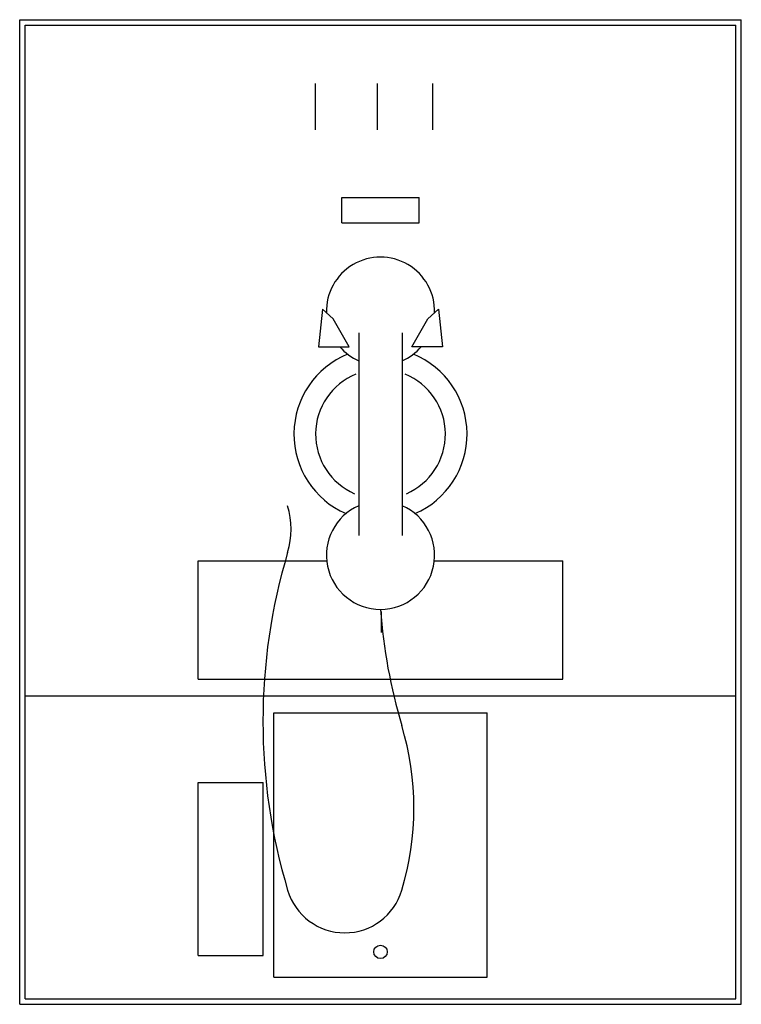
# Model space of a CAD drawing. Extents: x 438.4 to 455.1, y 355.4 to 378.1.
import ezdxf

# ---------------------------------------------------------------- set-up
doc = ezdxf.new("R2010")
doc.units = 0
doc.layers.get('0').update_dxf_attribs({"linetype": 'CONTINUOUS'})

msp = doc.modelspace()

# ---------------------------------------------------------------- linework, layer by layer
at = {"color": 0}
for p, q in [((438.379794, 378.143976), (455.051669, 378.143976)), ((438.379794, 355.393976), (438.379794, 378.143976)), ((455.051669, 355.393976), (455.051669, 378.143976)), ((438.504794, 355.518976), (438.504794, 378.018976)), ((438.504794, 378.018976), (454.926669, 378.018976)), ((454.926669, 355.518976), (454.926669, 378.018976)), ((445.210295, 375.595517), (445.210295, 376.669078)), ((446.648847, 375.595517), (446.648847, 376.669078)), ((447.92756, 375.595517), (447.92756, 376.669078)), ((445.823581, 373.448395), (445.823581, 374.033973)), ((445.823581, 374.033973), (447.607882, 374.033973)), ((447.607882, 373.448395), (447.607882, 374.033973)), ((445.823581, 373.448395), (447.607882, 373.448395)), ((445.376035, 371.456121), (445.28326, 370.587706)), ((445.623436, 371.229578), (445.376035, 371.456121)), ((447.808027, 371.229578), (448.055427, 371.456121)), ((448.055427, 371.456121), (448.148202, 370.587706)), ((445.994536, 370.587706), (445.623436, 371.229578)), ((447.436926, 370.587706), (447.808027, 371.229578)), ((446.215731, 370.908454), (446.215731, 366.224056)), ((447.215731, 370.908454), (447.215731, 366.224056)), ((445.28326, 370.587706), (445.994536, 370.587706)), ((448.148202, 370.587706), (447.436926, 370.587706)), ((442.504794, 362.909343), (442.504794, 365.641908)), ((442.504794, 365.641908), (445.472207, 365.641908)), ((447.959256, 365.641908), (450.926669, 365.641908)), ((450.926669, 362.909343), (450.926669, 365.641908)), ((446.728767, 364.46952), (446.728767, 363.981537)), ((442.504794, 362.909343), (450.926669, 362.909343)), ((438.504794, 362.518976), (454.926669, 362.518976)), ((444.254794, 362.12859), (449.176669, 362.12859)), ((444.254794, 356.018976), (444.254794, 362.12859)), ((449.176669, 356.018976), (449.176669, 362.12859)), ((442.504794, 360.518976), (444.004794, 360.518976)), ((442.504794, 356.518976), (442.504794, 360.518976)), ((444.004794, 356.518976), (444.004794, 360.518976)), ((442.504794, 356.518976), (444.004794, 356.518976)), ((444.254794, 356.018976), (449.176669, 356.018976)), ((438.379794, 355.393976), (455.051669, 355.393976)), ((438.504794, 355.518976), (454.926669, 355.518976))]:
    msp.add_line(p, q, dxfattribs=at)
msp.add_circle((446.715731, 356.604555), 0.154843, dxfattribs=at)
for centre, radius, start, end in [((446.715731, 371.408168), 1.25, 358.412956, 181.587044), ((446.715731, 368.566255), 2, 112.346355, 246.515124), ((446.715731, 371.408168), 1.25, 221.023544, 246.421822), ((446.715731, 371.408168), 1.25, 293.578178, 318.976456), ((446.715731, 368.566255), 2, 293.484876, 67.653645), ((446.715731, 368.566255), 1.5, 112.346355, 246.515124), ((446.715731, 368.566255), 1.5, 293.484876, 67.653645), ((442.77688, 366.372651), 1.872639, 343.342864, 16.657136), ((446.715731, 365.768976), 1.25, 113.578178, 66.421822), ((457.618633, 361.932011), 13.619194, 163.342864, 196.657136), ((459.197826, 365.421675), 12.514694, 184.136401, 196.657136), ((440.847533, 359.931284), 6.639357, 343.342864, 16.657136), ((445.889611, 358.422698), 1.376432, 196.657136, 343.342864)]:
    msp.add_arc(centre, radius, start, end, dxfattribs=at)

doc.saveas('drawing.dxf')
